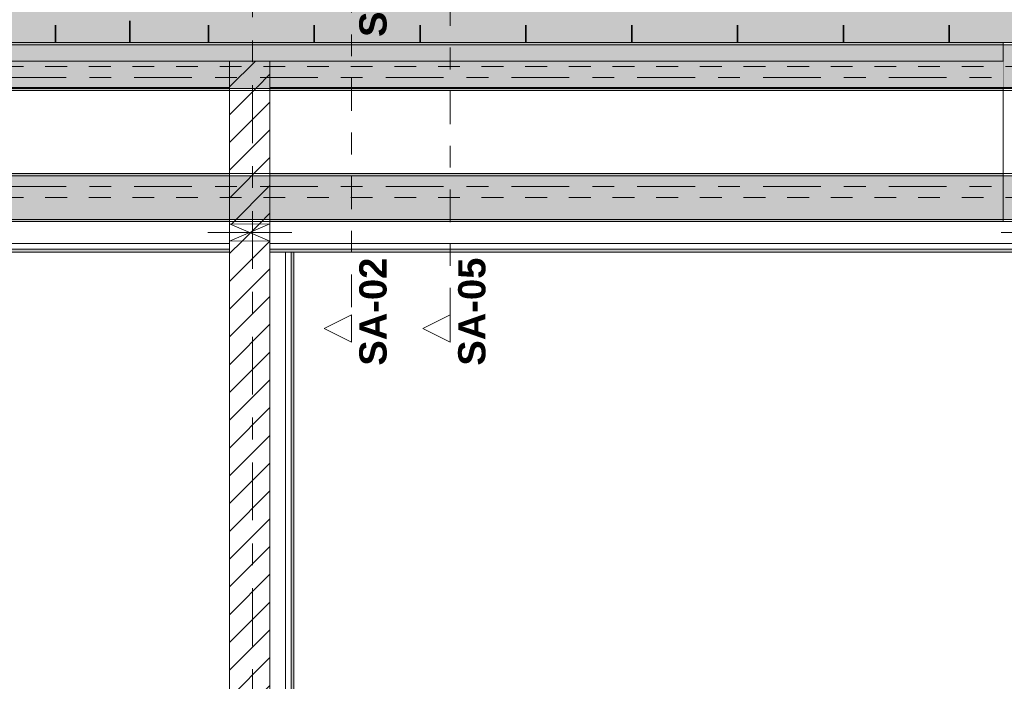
# Model space of a CAD drawing. Header units: metres. Extents: x -3.6 to 84.5, y -11 to 16.8.
# Tile 22 of 256: x 3.1 to 7.6, y 3.1 to 6.1. Entities that reach past the tile are written whole.
import ezdxf

# ---------------------------------------------------------------- set-up
doc = ezdxf.new("R2010")
doc.units = ezdxf.units.M
doc.header["$MEASUREMENT"] = 0
for name, pattern in [('Achse', [0.2, 0.1, -0.05, 0, -0.05]), ('Punktlinie weit', [0.06, 0.01, -0.05]), ('Schnittlinie', [0.3, 0.15, -0.075, 0, -0.075]), ('Strichlinie doppelt', [0.546806, 0.264583, -0.105833, 0.070556, -0.105833]), ('Wipeout_Contour', [1, 0, -1])]:
    doc.linetypes.add(name, pattern=pattern)
for name, color, linetype in [('203 - Marker.Schnitt - Ausbaudetail SA', 7, 'Continuous'), ('451 - Universal.Achsen Raster', 7, 'Continuous'), ('605 - Struktur.Wand Innen', 7, 'Continuous'), ('607 - Struktur.Stütze', 7, 'Continuous'), ('608 - Struktur.Träger', 7, 'Continuous'), ('Abbruch_605 - Struktur.Wand Innen', 7, 'Continuous'), ('Neubau_605 - Struktur.Wand Innen', 7, 'Continuous'), ('Neubau_651 - Abdeckung.Decke abgehängt_ bekleidet', 7, 'Continuous'), ('Neubau_653 - Abdeckung.TB Verkofferung', 7, 'Continuous')]:
    doc.layers.add(name, color=color, linetype=linetype)
doc.styles.add('ERSTELLTER_STIL_1', font='txt')
doc.linetypes.add('Abbruch 1', pattern='A,0,[1,2022.0244.A_L5A-PL04.05_iB_Deckenspiegel 3.OG1.Shx,S=0.001984,R=0,X=0,Y=0],-0.25,0', length=0.25)
pattern_1 = [(45, (0, 0), (-0.01767767, 0.01767767), [0, -0.025])]
pattern_2 = [(45, (0, 0), (-0.0636396, 0.0636396), [])]
pattern_3 = [(45, (0, 0), (-0.08485281, 0.08485281), []), (45, (-0.04243, 0.04243), (-0.08485281, 0.08485281), [0.09, -0.03])]

msp = doc.modelspace()

# ---------------------------------------------------------------- hatches: boundary and pattern name
at = {"layer": '607 - Struktur.Stütze', "linetype": 'Continuous', "lineweight": 0, "true_color": 0x000000}
h = msp.add_hatch(dxfattribs=at)
h.set_pattern_fill('Gips_0001', color=18, style=0, pattern_type=2)
h.set_pattern_definition(pattern_1)
h.paths.add_polyline_path([(7.57, 6.01), (7.57, 5.19), (7.66, 5.19), (7.66, 5.2), (7.58, 5.2), (7.58, 6), (7.88, 6), (7.88, 5.2), (7.81, 5.2), (7.81, 5.19), (7.89, 5.19), (7.89, 6.01)])
at = {"layer": '608 - Struktur.Träger', "linetype": 'Continuous', "lineweight": 0, "true_color": 0x000000}
h = msp.add_hatch(dxfattribs=at)
h.set_pattern_fill('Gips_0001', color=18, style=0, pattern_type=2)
h.set_pattern_definition(pattern_1)
h.paths.add_polyline_path([(0.69, 6.01), (0.69, 6), (7.57, 6), (7.57, 6.01)])
at = {"layer": 'Abbruch_605 - Struktur.Wand Innen', "linetype": 'Continuous', "lineweight": 0, "true_color": 0x000000}
h = msp.add_hatch(dxfattribs=at)
h.set_pattern_fill('MW_Ziegel_0001', color=18, style=0, pattern_type=2)
h.set_pattern_definition(pattern_2)
h.paths.add_polyline_path([(4.025, 5.18), (4.1175, 5.14), (4.21, 5.18)])
h = msp.add_hatch(dxfattribs=at)
h.set_pattern_fill('MW_Ziegel_0001', color=18, style=0, pattern_type=2)
h.set_pattern_definition(pattern_2)
h.paths.add_polyline_path([(4.025, 5.1), (4.21, 5.1), (4.1175, 5.14)])
at = {"layer": 'Neubau_651 - Abdeckung.Decke abgehängt_ bekleidet', "linetype": 'Continuous', "lineweight": 13, "true_color": 0xffbfbf}
h = msp.add_hatch(dxfattribs=at)
h.set_pattern_fill('sechseckig_0001', color=254, style=0, pattern_type=2)
h.set_pattern_definition([(90, (0, 0), (-0.1299038, 0), [0.075, -0.15]), (90, (-0.06495, 0.1125), (-0.1299038, 0), [0.075, -0.15]), (150, (5e-18, 0.075), (0.0649519, 0.1125), [0.075, -0.15]), (150, (-0.1299, 0.075), (0.0649519, 0.1125), [0.075, -0.15]), (210, (0, 0), (-0.0649519, 0.1125), [0.075, -0.15]), (210, (-0.1299, 8e-18), (-0.0649519, 0.1125), [0.075, -0.15])])
h.paths.add_polyline_path([(0.235, 8.09), (0.235, 6.01), (0.38, 6.01), (7.89, 6.01), (7.89, 8.09), (0.38, 8.09)])
h.paths.add_polyline_path([(3.9275, 7.39), (3.9275, 6.71), (3.2275, 6.71), (3.2275, 7.39)], flags=0)
at = {"layer": 'Neubau_653 - Abdeckung.TB Verkofferung', "linetype": 'Continuous', "lineweight": 0, "true_color": 0x000000}
h = msp.add_hatch(dxfattribs=at)
h.set_pattern_fill('Gips_0001', color=18, style=0, pattern_type=2)
h.set_pattern_definition(pattern_1)
h.paths.add_polyline_path([(0.285, 5.0505), (4.025, 5.0505), (4.025, 5.063), (0.285, 5.063)])
h = msp.add_hatch(dxfattribs=at)
h.set_pattern_fill('Gips_0001', color=18, style=0, pattern_type=2)
h.set_pattern_definition(pattern_1)
h.paths.add_polyline_path([(4.21, 5.0505), (7.66, 5.0505), (7.66, 5.063), (4.21, 5.063)])
h = msp.add_hatch(dxfattribs=at)
h.set_pattern_fill('Gips_0001', color=18, style=0, pattern_type=2)
h.set_pattern_definition(pattern_1)
h.paths.add_polyline_path([(4.32, 1.01), (4.32, 5.0505), (4.3075, 5.0505), (4.3075, 1.01)])

# ---------------------------------------------------------------- linework, layer by layer
at = {"layer": '607 - Struktur.Stütze', "color": 7, "linetype": 'Continuous', "lineweight": 5, "flags": 128}
msp.add_lwpolyline([(7.81, 5.19), (7.89, 5.19), (7.89, 6.01), (7.57, 6.01), (7.57, 5.19), (7.66, 5.19)], dxfattribs=at)
at = {"layer": '608 - Struktur.Träger', "color": 7, "linetype": 'Continuous', "lineweight": 13}
for p, q in [((0.38, 6.01), (61.88, 6.01)), ((7.57, 6), (0.69, 6)), ((7.89, 6), (7.57, 6)), ((7.89, 5.4), (7.57, 5.4))]:
    msp.add_line(p, q, dxfattribs=at)
at = {"layer": '608 - Struktur.Träger', "color": 7, "linetype": 'Continuous', "lineweight": 5}
for p, q in [((7.57, 6.01), (0.69, 6.01)), ((7.57, 6.01), (7.57, 6)), ((7.57, 5.41), (7.57, 5.4)), ((7.57, 5.2), (7.57, 5.19))]:
    msp.add_line(p, q, dxfattribs=at)
at = {"layer": 'Abbruch_605 - Struktur.Wand Innen', "color": 7, "linetype": 'Abbruch 1', "lineweight": 18}
for p, q in [((4.21, 5.18), (4.025, 5.18)), ((4.025, 5.1), (4.21, 5.1))]:
    msp.add_line(p, q, dxfattribs=at)
at = {"layer": 'Abbruch_605 - Struktur.Wand Innen', "color": 160, "linetype": 'Abbruch 1', "lineweight": 5, "true_color": 0x3232ff}
for p, q in [((3.925, 5.14), (4.31, 5.14)), ((3.925, 5.14), (4.31, 5.14)), ((7.56, 5.14), (7.91, 5.14)), ((7.56, 5.14), (7.91, 5.14))]:
    msp.add_line(p, q, dxfattribs=at)
at = {"layer": 'Abbruch_605 - Struktur.Wand Innen', "color": 7, "linetype": 'Abbruch 1', "lineweight": 18, "flags": 128}
for points in [[(4.025, 5.18), (4.025, 5.1)], [(4.21, 5.1), (4.21, 5.18)]]:
    msp.add_lwpolyline(points, dxfattribs=at)
at = {"layer": 'Neubau_605 - Struktur.Wand Innen', "color": 1, "linetype": 'Continuous', "lineweight": 9}
for p, q in [((4.025, 5.1), (4.21, 5.18)), ((4.025, 5.18), (4.21, 5.1))]:
    msp.add_line(p, q, dxfattribs=at)
at = {"layer": 'Neubau_651 - Abdeckung.Decke abgehängt_ bekleidet', "color": 1, "linetype": 'Achse', "lineweight": 35}
for p, q in [((3.2275, 8.09), (3.2275, 6.01)), ((3.9275, 8.09), (3.9275, 6.01)), ((4.4125, 8.09), (4.4125, 6.01)), ((4.8975, 8.09), (4.8975, 6.01)), ((5.3825, 8.09), (5.3825, 6.01)), ((5.8675, 8.09), (5.8675, 6.01)), ((6.3525, 8.09), (6.3525, 6.01)), ((6.8375, 8.09), (6.8375, 6.01)), ((7.3225, 8.09), (7.3225, 6.01)), ((3.5675, 6.71), (3.5675, 6.01))]:
    msp.add_line(p, q, dxfattribs=at)
at = {"layer": 'Neubau_651 - Abdeckung.Decke abgehängt_ bekleidet', "color": 1, "linetype": 'Punktlinie weit', "lineweight": 13, "flags": 128}
msp.add_lwpolyline([(0.235, 8.09), (0.235, 6.01), (0.38, 6.01), (7.89, 6.01), (7.89, 8.09), (0.38, 8.09)], close=True, dxfattribs=at)
at = {"layer": 'Neubau_653 - Abdeckung.TB Verkofferung', "color": 1, "linetype": 'Continuous', "lineweight": 9}
for p, q in [((0.285, 5.805), (7.66, 5.805)), ((0.285, 5.0505), (7.66, 5.0505)), ((4.32, 1.01), (4.32, 5.0505))]:
    msp.add_line(p, q, dxfattribs=at)
at = {"layer": 'Neubau_653 - Abdeckung.TB Verkofferung', "color": 1, "linetype": 'Continuous', "lineweight": 5}
for p, q in [((4.025, 5.19), (0.285, 5.19)), ((7.66, 5.19), (4.21, 5.19)), ((4.025, 5.09), (0.285, 5.09)), ((4.025, 5.063), (0.285, 5.063)), ((7.66, 5.09), (4.21, 5.09)), ((7.66, 5.063), (4.21, 5.063)), ((4.025, 5.0505), (0.285, 5.0505)), ((7.66, 5.0505), (4.21, 5.0505)), ((4.2805, 5.0505), (4.2805, 1.01)), ((4.3075, 5.0505), (4.3075, 1.01)), ((4.32, 5.0505), (4.32, 1.01))]:
    msp.add_line(p, q, dxfattribs=at)
at = {"layer": 'Neubau_653 - Abdeckung.TB Verkofferung', "color": 1, "linetype": 'Continuous', "lineweight": 5, "flags": 128}
for points in [[(4.025, 5.19), (4.025, 5.09), (4.025, 5.063), (4.025, 5.0505)], [(4.21, 5.19), (4.21, 5.09), (4.21, 5.063), (4.21, 5.0505)], [(4.32, 5.0505), (4.3075, 5.0505), (4.2805, 5.0505)]]:
    msp.add_lwpolyline(points, dxfattribs=at)

# ---------------------------------------------------------------- texts
at = {"layer": '203 - Marker.Schnitt - Ausbaudetail SA', "color": 7, "lineweight": 13, "char_height": 0.125, "rotation": 90, "style": 'ERSTELLTER_STIL_1'}
for s, insert, attachment_point in [('\\A1;{\\pql;\\pt0;\\fArial|b1|i0|c0|p38;SA-02}', (4.7461, 6.0359), 7), ('\\A1;{\\pqr;\\pt0;\\fArial|b1|i0|c0|p38;SA-02}', (4.7461, 5.0246), 9), ('\\A1;{\\pqr;\\pt0;\\fArial|b1|i0|c0|p38;SA-05}', (5.1991, 5.0246), 9)]:
    msp.add_mtext(s, dxfattribs=dict(at, insert=insert, attachment_point=attachment_point))

# ---------------------------------------------------------------- next in the draw order: wipeouts: each hides what was drawn before it
at = {"color": 254, "linetype": 'Wipeout_Contour', "lineweight": 0, "ltscale": 25.944348}
msp.add_wipeout([(4.025, 5.925), (0.69, 5.925), (0.69, 5.805), (4.025, 5.805)], dxfattribs=at).dxf.layer = '605 - Struktur.Wand Innen'
at = {"color": 254, "linetype": 'Wipeout_Contour', "lineweight": 0, "ltscale": 33.446178}
msp.add_wipeout([(4.21, 5.805), (7.57, 5.805), (7.57, 5.925), (4.21, 5.925)], dxfattribs=at).dxf.layer = '605 - Struktur.Wand Innen'
at = {"color": 254, "linetype": 'Wipeout_Contour', "lineweight": 0, "ltscale": 21.203418}
msp.add_wipeout([(4.21, 5.1), (4.025, 5.1), (4.025, 0.71), (4.21, 0.71)], dxfattribs=at).dxf.layer = '605 - Struktur.Wand Innen'

# ---------------------------------------------------------------- next in the draw order: hatches: boundary and pattern name
at = {"layer": '605 - Struktur.Wand Innen', "linetype": 'Continuous', "lineweight": 0, "true_color": 0x000000}
h = msp.add_hatch(dxfattribs=at)
h.set_pattern_fill('MW_Ziegel_0001', color=18, style=0, pattern_type=2)
h.set_pattern_definition(pattern_2)
h.paths.add_polyline_path([(4.21, 5.1), (4.025, 5.1), (4.025, 0.71), (4.21, 0.71)])

# ---------------------------------------------------------------- next in the draw order: linework, layer by layer
at = {"layer": '203 - Marker.Schnitt - Ausbaudetail SA', "color": 7, "linetype": 'Schnittlinie', "lineweight": 13}
for p, q in [((5.0358, 8.937), (5.0358, 4.763)), ((4.5828, 6.2975), (4.5828, 4.763))]:
    msp.add_line(p, q, dxfattribs=at)
at = {"layer": '605 - Struktur.Wand Innen', "color": 7, "linetype": 'Continuous', "lineweight": 18}
for p, q in [((4.025, 5.925), (4.025, 5.805)), ((4.21, 5.805), (4.21, 5.925))]:
    msp.add_line(p, q, dxfattribs=at)
at = {"layer": '605 - Struktur.Wand Innen', "color": 7, "linetype": 'Continuous', "lineweight": 13, "flags": 128}
for points in [[(7.57, 5.925), (0.69, 5.925)], [(0.69, 5.805), (4.025, 5.805)], [(4.21, 5.805), (7.57, 5.805)]]:
    msp.add_lwpolyline(points, dxfattribs=at)
at = {"layer": '605 - Struktur.Wand Innen', "color": 7, "linetype": 'Continuous', "lineweight": 18, "flags": 128}
for points in [[(4.025, 5.1), (4.025, 0.71)], [(4.21, 0.71), (4.21, 5.1)]]:
    msp.add_lwpolyline(points, dxfattribs=at)
at = {"layer": '608 - Struktur.Träger', "color": 7, "linetype": 'Continuous', "lineweight": 5}
msp.add_line((7.57, 5.8), (7.57, 5.79), dxfattribs=at)
at = {"layer": 'Neubau_653 - Abdeckung.TB Verkofferung', "color": 1, "linetype": 'Continuous', "lineweight": 9}
for p in [(4.21, 1.01), (4.32, 5.0505)]:
    msp.add_line(p, (4.21, 5.0505), dxfattribs=at)

# ---------------------------------------------------------------- next in the draw order: wipeouts: each hides what was drawn before it
at = {"color": 254, "linetype": 'Wipeout_Contour', "lineweight": 0, "ltscale": 19.29975}
msp.add_wipeout([(4.5828, 4.638), (4.5828, 4.763), (4.4578, 4.7005)], dxfattribs=at).dxf.layer = '203 - Marker.Schnitt - Ausbaudetail SA'
at = {"color": 254, "linetype": 'Wipeout_Contour', "lineweight": 0, "ltscale": 20.247348}
msp.add_wipeout([(5.0358, 4.638), (5.0358, 4.763), (4.9108, 4.7005)], dxfattribs=at).dxf.layer = '203 - Marker.Schnitt - Ausbaudetail SA'
at = {"color": 254, "linetype": 'Wipeout_Contour', "lineweight": 0, "ltscale": 28.715746}
msp.add_wipeout([(4.21, 5.925), (4.025, 5.925), (4.025, 5.805), (4.21, 5.805)], dxfattribs=at).dxf.layer = '605 - Struktur.Wand Innen'

# ---------------------------------------------------------------- next in the draw order: hatches: boundary and pattern name
at = {"layer": '605 - Struktur.Wand Innen', "linetype": 'Continuous', "lineweight": 0, "true_color": 0x000000}
h = msp.add_hatch(dxfattribs=at)
h.set_pattern_fill('MW_Ziegel_0001', color=18, style=0, pattern_type=2)
h.set_pattern_definition(pattern_2)
h.paths.add_polyline_path([(4.21, 5.925), (4.025, 5.925), (4.025, 5.805), (4.21, 5.805)])

# ---------------------------------------------------------------- next in the draw order: linework, layer by layer
at = {"layer": '203 - Marker.Schnitt - Ausbaudetail SA', "color": 7, "linetype": 'Continuous', "lineweight": 13, "flags": 128}
for points in [[(4.5828, 4.638), (4.5828, 4.763), (4.4578, 4.7005)], [(5.0358, 4.638), (5.0358, 4.763), (4.9108, 4.7005)]]:
    msp.add_lwpolyline(points, close=True, dxfattribs=at)
at = {"layer": '451 - Universal.Achsen Raster', "color": 160, "linetype": 'Strichlinie doppelt', "lineweight": 9, "true_color": 0x3232ff}
msp.add_line((64.935, 5.85), (-3.175, 5.85), dxfattribs=at)
at = {"layer": '605 - Struktur.Wand Innen', "color": 7, "linetype": 'Continuous', "lineweight": 13}
msp.add_line((4.21, 5.925), (4.025, 5.925), dxfattribs=at)
at = {"layer": '608 - Struktur.Träger', "color": 7, "linetype": 'Achse', "lineweight": 9}
msp.add_line((0.38, 5.9), (61.88, 5.9), dxfattribs=at)

# ---------------------------------------------------------------- next in the draw order: wipeouts: each hides what was drawn before it
at = {"color": 254, "linetype": 'Wipeout_Contour', "lineweight": 0, "ltscale": 27.485929}
msp.add_wipeout([(4.21, 5.805), (4.025, 5.805), (4.025, 5.18), (4.21, 5.18)], dxfattribs=at).dxf.layer = '605 - Struktur.Wand Innen'

# ---------------------------------------------------------------- next in the draw order: hatches: boundary and pattern name
at = {"layer": '605 - Struktur.Wand Innen', "linetype": 'Continuous', "lineweight": 0, "true_color": 0x000000}
h = msp.add_hatch(dxfattribs=at)
h.set_pattern_fill('MW_Ziegel_0001', color=18, style=0, pattern_type=2)
h.set_pattern_definition(pattern_2)
h.paths.add_polyline_path([(4.21, 5.805), (4.025, 5.805), (4.025, 5.18), (4.21, 5.18)])
at = {"layer": '608 - Struktur.Träger', "linetype": 'Continuous', "lineweight": 0, "true_color": 0x000000}
h = msp.add_hatch(dxfattribs=at)
h.set_pattern_fill('Beton__Stahlbeton_0001', color=18, style=0, pattern_type=2)
h.set_pattern_definition(pattern_3)
h.paths.add_polyline_path([(0.69, 6), (0.38, 6), (0.38, 5.8), (0.69, 5.8), (4.025, 5.8), (4.21, 5.8), (7.57, 5.8), (7.89, 5.8), (11.17, 5.8), (11.49, 5.8), (14.85, 5.8), (15.005, 5.8), (18.37, 5.8), (18.69, 5.8), (22.03, 5.8), (22.19, 5.8), (25.57, 5.8), (25.89, 5.8), (32.77, 5.8), (33.09, 5.8), (36.455, 5.8), (36.605, 5.8), (39.97, 5.8), (40.29, 5.8), (47.17, 5.8), (47.49, 5.8), (50.86, 5.8), (51.005, 5.8), (54.37, 5.8), (54.69, 5.8), (58.065, 5.8), (58.205, 5.8), (61.57, 5.8), (61.88, 5.8), (61.88, 6), (61.57, 6), (54.69, 6), (54.37, 6), (51, 6), (50.935, 6), (47.49, 6), (47.17, 6), (40.29, 6), (39.97, 6), (33.09, 6), (32.77, 6), (25.89, 6), (25.57, 6), (18.69, 6), (18.37, 6), (14.9575, 6), (14.8925, 6), (11.49, 6), (11.17, 6), (7.89, 6), (7.57, 6)])
h = msp.add_hatch(dxfattribs=at)
h.set_pattern_fill('Gips_0001', color=18, style=0, pattern_type=2)
h.set_pattern_definition(pattern_1)
h.paths.add_polyline_path([(0.69, 5.8), (0.69, 5.79), (4.025, 5.79), (4.025, 5.8)])
h = msp.add_hatch(dxfattribs=at)
h.set_pattern_fill('Gips_0001', color=18, style=0, pattern_type=2)
h.set_pattern_definition(pattern_1)
h.paths.add_polyline_path([(4.21, 5.8), (4.21, 5.79), (7.57, 5.79), (7.57, 5.8)])
h = msp.add_hatch(dxfattribs=at)
h.set_pattern_fill('Beton__Stahlbeton_0001', color=18, style=0, pattern_type=2)
h.set_pattern_definition(pattern_3)
h.paths.add_polyline_path([(0.69, 5.4), (0.38, 5.4), (0.38, 5.2), (0.69, 5.2), (4.025, 5.2), (4.21, 5.2), (7.57, 5.2), (7.89, 5.2), (11.17, 5.2), (11.49, 5.2), (14.85, 5.2), (15.005, 5.2), (18.37, 5.2), (18.69, 5.2), (22.03, 5.2), (22.19, 5.2), (25.57, 5.2), (25.89, 5.2), (29.26, 5.2), (29.41, 5.2), (32.77, 5.2), (33.09, 5.2), (36.455, 5.2), (36.605, 5.2), (39.97, 5.2), (40.29, 5.2), (47.17, 5.2), (47.49, 5.2), (50.86, 5.2), (51.005, 5.2), (54.37, 5.2), (54.69, 5.2), (58.065, 5.2), (58.205, 5.2), (61.57, 5.2), (61.88, 5.2), (61.88, 5.4), (61.57, 5.4), (58.205, 5.4), (58.065, 5.4), (54.69, 5.4), (54.37, 5.4), (51.005, 5.4), (50.86, 5.4), (47.49, 5.4), (47.17, 5.4), (40.29, 5.4), (39.97, 5.4), (36.605, 5.4), (36.455, 5.4), (33.09, 5.4), (32.77, 5.4), (29.41, 5.4), (29.26, 5.4), (25.89, 5.4), (25.57, 5.4), (22.19, 5.4), (22.03, 5.4), (18.69, 5.4), (18.37, 5.4), (15.005, 5.4), (14.85, 5.4), (11.49, 5.4), (11.17, 5.4), (7.89, 5.4), (7.57, 5.4), (4.21, 5.4), (4.025, 5.4)])
h = msp.add_hatch(dxfattribs=at)
h.set_pattern_fill('Gips_0001', color=18, style=0, pattern_type=2)
h.set_pattern_definition(pattern_1)
h.paths.add_polyline_path([(0.69, 5.41), (0.69, 5.4), (4.025, 5.4), (4.025, 5.41)])
h = msp.add_hatch(dxfattribs=at)
h.set_pattern_fill('Gips_0001', color=18, style=0, pattern_type=2)
h.set_pattern_definition(pattern_1)
h.paths.add_polyline_path([(7.57, 5.41), (4.21, 5.41), (4.21, 5.4), (7.57, 5.4)])
h = msp.add_hatch(dxfattribs=at)
h.set_pattern_fill('Gips_0001', color=18, style=0, pattern_type=2)
h.set_pattern_definition(pattern_1)
h.paths.add_polyline_path([(0.69, 5.2), (0.69, 5.19), (4.025, 5.19), (4.025, 5.2)])
h = msp.add_hatch(dxfattribs=at)
h.set_pattern_fill('Gips_0001', color=18, style=0, pattern_type=2)
h.set_pattern_definition(pattern_1)
h.paths.add_polyline_path([(4.21, 5.2), (4.21, 5.19), (7.57, 5.19), (7.57, 5.2)])

# ---------------------------------------------------------------- next in the draw order: linework, layer by layer
at = {"layer": '451 - Universal.Achsen Raster', "color": 160, "linetype": 'Strichlinie doppelt', "lineweight": 9, "true_color": 0x3232ff}
for p, q in [((4.13, -10.585), (4.13, 16.355)), ((64.935, 5.35), (-3.175, 5.35))]:
    msp.add_line(p, q, dxfattribs=at)
at = {"layer": '605 - Struktur.Wand Innen', "color": 7, "linetype": 'Continuous', "lineweight": 18}
for p, q in [((4.025, 5.925), (4.025, 5.805)), ((4.21, 5.805), (4.21, 5.925))]:
    msp.add_line(p, q, dxfattribs=at)
at = {"layer": '605 - Struktur.Wand Innen', "color": 7, "linetype": 'Continuous', "lineweight": 18, "flags": 128}
for points in [[(4.025, 5.805), (4.025, 5.18)], [(4.21, 5.18), (4.21, 5.805)]]:
    msp.add_lwpolyline(points, dxfattribs=at)
at = {"layer": '608 - Struktur.Träger', "color": 7, "linetype": 'Continuous', "lineweight": 13}
for p, q in [((0.38, 5.79), (61.88, 5.79)), ((0.38, 5.41), (61.88, 5.41)), ((4.025, 5.4), (0.69, 5.4)), ((4.21, 5.4), (4.025, 5.4)), ((7.57, 5.4), (4.21, 5.4)), ((0.38, 5.19), (61.88, 5.19))]:
    msp.add_line(p, q, dxfattribs=at)
at = {"layer": '608 - Struktur.Träger', "color": 7, "linetype": 'Continuous', "lineweight": 5}
for p, q in [((4.025, 5.79), (0.69, 5.79)), ((4.025, 5.8), (4.025, 5.79)), ((4.21, 5.8), (4.21, 5.79)), ((7.57, 5.79), (4.21, 5.79)), ((4.025, 5.41), (0.69, 5.41)), ((4.025, 5.41), (4.025, 5.4)), ((4.21, 5.41), (4.21, 5.4)), ((7.57, 5.41), (4.21, 5.41)), ((4.025, 5.19), (0.69, 5.19)), ((4.025, 5.2), (4.025, 5.19)), ((4.21, 5.2), (4.21, 5.19)), ((7.57, 5.19), (4.21, 5.19))]:
    msp.add_line(p, q, dxfattribs=at)
at = {"layer": '608 - Struktur.Träger', "color": 7, "linetype": 'Achse', "lineweight": 9}
msp.add_line((0.38, 5.3), (61.88, 5.3), dxfattribs=at)
at = {"layer": '608 - Struktur.Träger', "color": 7, "linetype": 'Continuous', "lineweight": 13, "flags": 128}
for points in [[(15.005, 5.8), (14.85, 5.8), (11.49, 5.8), (11.17, 5.8), (7.89, 5.8), (7.57, 5.8), (4.21, 5.8), (4.025, 5.8), (0.69, 5.8), (0.38, 5.8)], [(15.005, 5.2), (14.85, 5.2), (11.49, 5.2), (11.17, 5.2), (7.89, 5.2), (7.57, 5.2), (4.21, 5.2), (4.025, 5.2), (0.69, 5.2), (0.38, 5.2)]]:
    msp.add_lwpolyline(points, dxfattribs=at)

doc.saveas('drawing.dxf')
